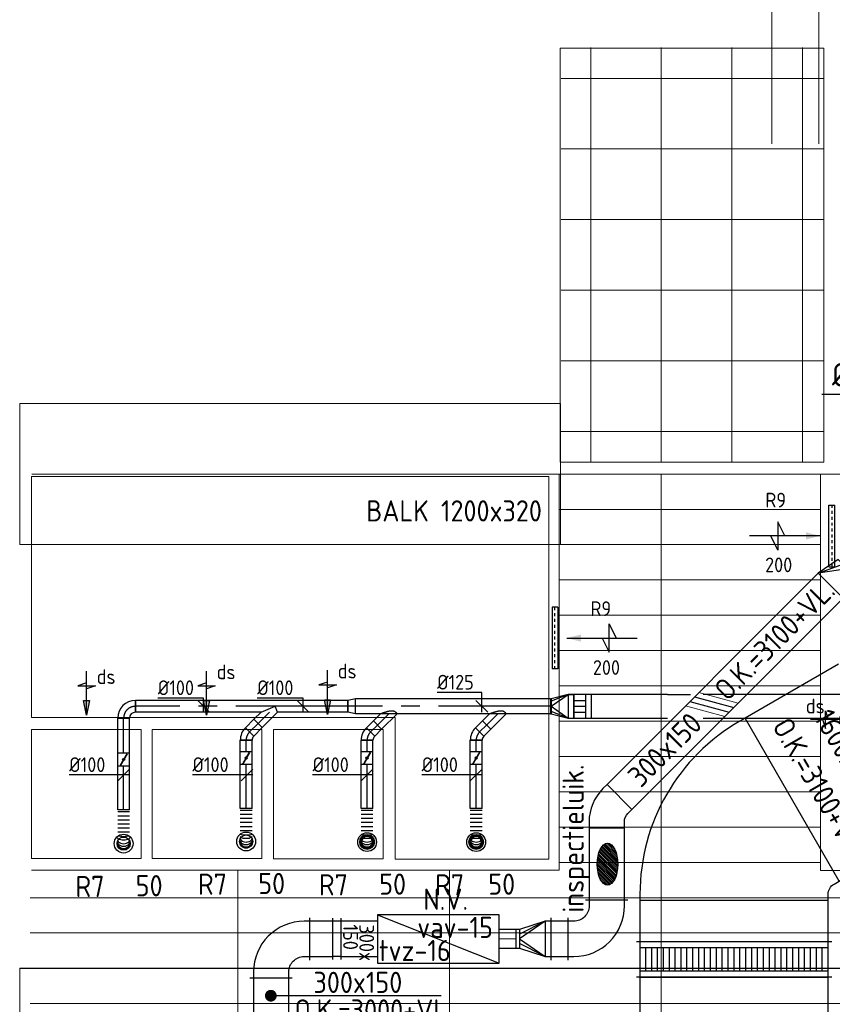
# Model space of a CAD drawing. Header units: millimetres. Extents: x -72915 to 21022, y 6278 to 52916.
# Tile 5 of 60: x -63469 to -56562, y 15642 to 24010. Entities that reach past the tile are written whole.
import ezdxf
from ezdxf.enums import TextEntityAlignment as Align

# ---------------------------------------------------------------- set-up
doc = ezdxf.new("R2010")
doc.units = ezdxf.units.MM
doc.header["$LTSCALE"] = 50
doc.linetypes.add('CENTER2', pattern=[28.575, 19.05, -3.175, 3.175, -3.175])
doc.linetypes.add('STREEPJES', pattern=[0.1, 0.05, -0.05])
for name, color, linetype in [('4plfd', 254, 'Continuous'), ('WL570---_RETOUR', 100, 'Continuous'), ('WL570---_RETOUR_HL', 1, 'Continuous'), ('WL570---_RETOUR_RST', 100, 'Continuous'), ('WL570---_RETOUR_RST_HL', 1, 'Continuous'), ('WL570---_TOEVOER', 200, 'Continuous'), ('WM570---', 2, 'Continuous'), ('WM570---_RETOUR', 2, 'Continuous'), ('WM570---_RETOUR_PR', 2, 'Continuous'), ('WM570---_RETOUR_RST_PR', 1, 'Continuous'), ('WM570---_TOEVOER', 2, 'Continuous')]:
    doc.layers.add(name, color=color, linetype=linetype)
for name, color, linetype, lineweight in [('WL570---_BESTAAND-HARTLIJN', 161, 'Continuous', 0), ('WL570---_BESTAAND-MAATVOERING', 161, 'Continuous', 0), ('WL570---_BESTAAND-RETOUR', 140, 'Continuous', 0), ('WL570---_BESTAAND-TOEVOER', 180, 'Continuous', 0)]:
    doc.layers.add(name, color=color, linetype=linetype, lineweight=lineweight)
doc.styles.add('BURO-018', font='ISO96.shx', dxfattribs={"height": 90})
doc.styles.add('BURO-025', font='ISO96.shx', dxfattribs={"height": 125})
doc.styles.add('ISO', font='ISO', dxfattribs={"height": 162})
doc.styles.add('MAATVOERING', font='ISO')

# ---------------------------------------------------------------- blocks, each defined once
blk = doc.blocks.new('KARH')
for p, q in [((1, 0.5), (0, 0.5)), ((0, -0.5), (1, -0.5))]:
    blk.add_line(p, q)
at = {"invisible_edges": 15}
blk.add_3dface([(0, 0.5), (0, -0.5), (1, -0.5), (1, 0.5)], dxfattribs=at)
blk = doc.blocks.new('VBO160015000050601-100')
blk.add_lwpolyline([(-800, -569.6), (800, -569.6), (800, -519.6, 0.267949), (-50, 952.6), (-93.3, 977.6), (-893.3, -408), (-850, -433, -0.267949), (-800, -519.6)], format="xyb", close=True)
blk = doc.blocks.new('VBO30015000050451-100')
blk.add_lwpolyline([(-150, -153.6), (150, -153.6), (150, -103.6, 0.198912), (32.8, 179.3), (-2.5, 214.6), (-214.6, 2.5), (-179.3, -32.8, -0.198912), (-150, -103.6)], format="xyb", close=True)
blk = doc.blocks.new('VSP20010020010015-0')
at = {"layer": 'WL570---_RETOUR'}
for p, q in [((50, -100), (50, 100)), ((150, -100), (150, 100)), ((50, 50), (150, 50)), ((50, 0), (150, 0)), ((50, -50), (150, -50))]:
    blk.add_line(p, q, dxfattribs=at)
blk.add_lwpolyline([(0, -100), (200, -100), (200, 100), (0, 100)], close=True, dxfattribs=at)
blk = doc.blocks.new('VRO300150002242000H')
at = {"layer": 'WL570---_TOEVOER'}
for p, q in [((0, 150), (200, 56)), ((0, -150), (200, -56))]:
    blk.add_line(p, q, dxfattribs=at)
blk.add_lwpolyline([(0, 150), (0, -150), (200, -112), (200, 112)], close=True, dxfattribs=at)
blk.add_lwpolyline([(0, -150), (0, -150), (200, 0), (0, 150)], dxfattribs=at)
blk = doc.blocks.new('KARO')
for p, q in [((1, 0.5), (0, 0.5)), ((0, -0.5), (1, -0.5))]:
    blk.add_line(p, q)
at = {"invisible_edges": 15}
blk.add_3dface([(0, 0.5), (0, -0.5), (1, -0.5), (1, 0.5)], dxfattribs=at)
at = {"layer": 'WL570---_BESTAAND-HARTLIJN'}
blk.add_line((0, 0), (1, 0), dxfattribs=at)
blk = doc.blocks.new('VBO3001503001505050-0')
for p, q in [((-330, 180), (-330, -180)), ((-180, -330), (180, -330))]:
    blk.add_line(p, q)
blk.add_lwpolyline([(-150, -330), (150, -330), (150, -280, 0.414214), (-280, 150), (-330, 150), (-330, -150), (-280, -150, -0.414214), (-150, -280)], format="xyb", close=True)
blk = doc.blocks.new('UISO')
at = {"color": 0}
for p, q in [((0, 0.18), (1, 0.757)), ((0, 0), (1, 0.577))]:
    blk.add_line(p, q, dxfattribs=at)
at = {"layer": 'WL570---_BESTAAND-TOEVOER', "color": 0}
for p, q in [((0, 0.36), (1, 0.937)), ((0, -0.18), (1, 0.397))]:
    blk.add_line(p, q, dxfattribs=at)
blk = doc.blocks.new('VRO3001500016030000-0')
at = {"layer": 'WL570---_TOEVOER'}
for p, q in [((0, 180), (0, -180)), ((50, -150), (50, 150)), ((50, 150), (270, 40)), ((270, -80), (270, 80)), ((50, -150), (270, -40))]:
    blk.add_line(p, q, dxfattribs=at)
blk.add_lwpolyline([(0, 150), (0, -150), (50, -150), (270, -80), (300, -80), (300, 80), (270, 80), (50, 150)], close=True, dxfattribs=at)
blk.add_lwpolyline([(50, -150), (270, 0), (50, 150)], dxfattribs=at)
blk = doc.blocks.new('VBO3001503001505050-3')
for p, q in [((-330, 180), (-330, -180)), ((-180, -330), (180, -330))]:
    blk.add_line(p, q)
blk.add_lwpolyline([(-150, -330), (150, -330), (150, -280, 0.414214), (-280, 150), (-330, 150), (-330, -150), (-280, -150, -0.414214), (-150, -280)], format="xyb", close=True)
blk = doc.blocks.new('VSP1600150160015010-1')
at = {"layer": 'WL570---_RETOUR'}
for p, q in [((0, -830), (0, 830)), ((50, -800), (50, 800)), ((250, -800), (250, 800)), ((300, -830), (300, 830)), ((50, 750), (250, 750)), ((50, 700), (250, 700)), ((50, 650), (250, 650)), ((50, 600), (250, 600)), ((50, 550), (250, 550)), ((50, 500), (250, 500)), ((50, 450), (250, 450)), ((50, 400), (250, 400)), ((50, 350), (250, 350)), ((50, 300), (250, 300)), ((50, 250), (250, 250)), ((50, 200), (250, 200)), ((50, 150), (250, 150)), ((50, 100), (250, 100)), ((50, 50), (250, 50)), ((50, 0), (250, 0)), ((50, -50), (250, -50)), ((50, -100), (250, -100)), ((50, -150), (250, -150)), ((50, -200), (250, -200)), ((50, -250), (250, -250)), ((50, -300), (250, -300)), ((50, -350), (250, -350)), ((50, -400), (250, -400)), ((50, -450), (250, -450)), ((50, -500), (250, -500)), ((50, -550), (250, -550)), ((50, -600), (250, -600)), ((50, -650), (250, -650)), ((50, -700), (250, -700)), ((50, -750), (250, -750))]:
    blk.add_line(p, q, dxfattribs=at)
blk.add_lwpolyline([(0, -800), (300, -800), (300, 800), (0, 800)], close=True, dxfattribs=at)
blk = doc.blocks.new('*U320')
at = {"color": 0, "ltscale": 10, "transparency": 33554687}
for radius in [80, 56]:
    blk.add_circle((0, 0, -2700), radius, dxfattribs=at)
at = {"layer": 'WL570---_RETOUR_RST_HL', "linetype": 'CENTER2', "transparency": 33554687}
blk.add_circle((0, 0, -2700), 0.075, dxfattribs=at)
at = {"layer": 'WL570---_RETOUR_RST', "color": 1, "transparency": 33554687, "style": 'BURO-018'}
for tag in ['MC', 'Q']:
    blk.add_attdef(tag, text='', height=180, dxfattribs=at).set_placement((0, 0), align=Align.MIDDLE)
at = {"layer": 'WM570---_RETOUR_RST_PR', "color": 1, "transparency": 33554687, "style": 'BURO-018'}
blk.add_attdef('POSNR', text='', height=180, dxfattribs=at).set_placement((0, 0), align=Align.MIDDLE)
blk = doc.blocks.new('Groep-73')
at = {"color": 8, "linetype": 'Continuous', "lineweight": 13}
for p, q in [((-61122.1, 18699.1), (-58902.1, 18699.1)), ((-61122.1, 18699.1), (-58902.1, 18699.1)), ((-61122.1, 18699.1), (-61122.1, 15332.9)), ((-58902.1, 15330), (-58902.1, 18699.1)), ((-61122.1, 18399.1), (-58902.1, 18399.1)), ((-61122.1, 18099.1), (-58902.1, 18099.1)), ((-61122.1, 17799.1), (-58902.1, 17799.1)), ((-61122.1, 17499.1), (-58902.1, 17499.1)), ((-58902.1, 17199.1), (-61122.1, 17199.1)), ((-61122.1, 16899.1), (-58902.1, 16899.1)), ((-58902.1, 16599.1), (-61122.1, 16599.1)), ((-58902.1, 16299.1), (-61122.1, 16299.1)), ((-58902.1, 15999.1), (-61122.1, 15999.1)), ((-58902.1, 15699.1), (-61122.1, 15699.1)), ((-58902.1, 15399.1), (-61122.1, 15399.1)), ((-61122.1, 15332.9), (-65607.9, 15332.9)), ((-54820.8, 15330), (-58902.1, 15330)), ((-65620, 15099.1), (-22154.9, 15099.1)), ((-22154.9, 14799.1), (-65620, 14799.1)), ((-22154.9, 14499.1), (-65620, 14499.1)), ((-22154.9, 14199.1), (-65620, 14199.1))]:
    blk.add_line(p, q, dxfattribs=at)
blk = doc.blocks.new('Groep-75')
at = {"color": 8, "linetype": 'Continuous', "lineweight": 13}
for p, q in [((-60854.9, 22324.1), (-60854.9, 18799.1)), ((-60254.9, 22324.1), (-60254.9, 18799.1)), ((-59654.9, 22324.1), (-59654.9, 18799.1)), ((-59054.9, 22324.1), (-59054.9, 18799.1)), ((-58879.7, 22061.6), (-61104.9, 22061.6)), ((-58879.7, 21461.6), (-61104.9, 21461.6)), ((-58879.7, 20861.6), (-61104.9, 20861.6)), ((-58879.7, 20261.6), (-61104.9, 20261.6)), ((-58879.7, 19661.6), (-61104.9, 19661.6)), ((-58879.7, 19061.6), (-61104.9, 19061.6))]:
    blk.add_line(p, q, dxfattribs=at)
at = {"color": 8, "linetype": 'Continuous', "lineweight": 18}
blk.add_lwpolyline([(-61114.9, 22319.1), (-58874.9, 22319.1), (-58874.9, 18799.1), (-61114.9, 18799.1)], close=True, dxfattribs=at)
blk = doc.blocks.new('Groep-79')
at = {"color": 8, "linetype": 'Continuous', "lineweight": 13}
for p, q in [((-65604.9, 18699.1), (-54904.7, 18699.1)), ((-60254.9, 18699.1), (-60254.9, 7851)), ((-63854.9, 15332.9), (-63854.9, 8683.5)), ((-62054.9, 15332.9), (-62054.9, 8239.9))]:
    blk.add_line(p, q, dxfattribs=at)
at = {"color": 8}
for name in ['Groep-75', 'Groep-73']:
    blk.add_blockref(name, (0, 0), dxfattribs=at)
blk = doc.blocks.new('Block plafond 1e verd')
at = {"layer": '4plfd', "linetype": 'Continuous', "lineweight": 13}
for points in [[(-39205.7, -471.3), (-39205.7, -3721.2), (-40513.2, -3721.2), (-40513.2, -2519.3), (-43603, -2519.3), (-43603, -471.3)], [(-43603, -2619.3), (-42670.5, -2619.3), (-42670.5, -3718.3), (-43603, -3718.3)], [(-42578, -2619.3), (-41645.5, -2619.3), (-41645.5, -3718.3), (-42578, -3718.3)], [(-41546.7, -2621.6), (-40614.2, -2621.6), (-40614.2, -3720.7), (-41546.7, -3720.7)]]:
    blk.add_lwpolyline(points, close=True, dxfattribs=at)
at = {"layer": '4plfd'}
blk.add_blockref('Groep-79', (22004.9, -19149), dxfattribs=at)
blk = doc.blocks.new('*U733')
at = {"color": 0, "ltscale": 10}
for p, q in [((0, 50, -2700), (83.8, 50, -2700)), ((0, -50, -2700), (0, 50, -2700)), ((83.8, 50, -2700), (83.8, -50, -2700)), ((0, -50, -2700), (83.8, -50, -2700))]:
    blk.add_line(p, q, dxfattribs=at)
at = {"layer": 'WL570---_RETOUR_HL', "linetype": 'CENTER2'}
blk.add_line((0, 0, -2700), (83.8, 0, -2700), dxfattribs=at)
at = {"layer": 'WM570---_RETOUR_PR', "color": 2, "style": 'BURO-025'}
blk.add_attdef('POSNR', text='', height=125, dxfattribs=at).set_placement((0, 0), align=Align.MIDDLE)
blk = doc.blocks.new('*U734')
at = {"color": 0, "ltscale": 10}
for p, q in [((0, 70.7, -2700), (131.7, -61, -2700)), ((0, -70.7, -2700), (61, -131.7, -2700)), ((131.7, -61, -2700), (61, -131.7, -2700))]:
    blk.add_line(p, q, dxfattribs=at)
blk.add_spline([(-0.2, -70.1, -2700), (-0.8, -68.4, -2700), (-1.8, -65.6, -2700), (-3.2, -61.8, -2700), (-4.9, -56.9, -2700), (-6.9, -51.1, -2700), (-9.2, -44.5, -2700), (-11.6, -37.1, -2700), (-14.1, -29.2, -2700), (-16.6, -20.8, -2700), (-19, -12.1, -2700), (-21.2, -3.4, -2700), (-23, 5.2, -2700), (-24.2, 13.5, -2700), (-24.9, 21.3, -2700), (-24.9, 28.5, -2700), (-24.2, 35, -2700), (-23, 40.7, -2700), (-21.2, 45.7, -2700), (-19, 50.2, -2700), (-16.6, 54, -2700), (-14.1, 57.4, -2700), (-11.6, 60.3, -2700), (-9.2, 62.8, -2700), (-6.9, 64.9, -2700), (-4.9, 66.7, -2700), (-3.2, 68.2, -2700), (-1.8, 69.3, -2700), (-0.8, 70.1, -2700), (-0.2, 70.6, -2700), (0, 70.7, -2700)], degree=3, dxfattribs=at)
at = {"layer": 'WL570---_RETOUR_HL', "linetype": 'CENTER2'}
blk.add_line((0, 0, -2700), (96.3, -96.3, -2700), dxfattribs=at)
at = {"layer": 'WM570---_RETOUR_PR', "color": 2, "style": 'BURO-025'}
blk.add_attdef('POSNR', text='', height=125, dxfattribs=at).set_placement((0, 0), align=Align.MIDDLE)
blk = doc.blocks.new('*U735')
at = {"color": 0, "ltscale": 10}
for p, q in [((-41.4, -50, -2700), (-41.4, 50, -2700)), ((64.6, 6.1, -2700), (-6.1, -64.6, -2700))]:
    blk.add_line(p, q, dxfattribs=at)
for radius in [149.9, 49.9]:
    blk.add_arc((-41.4, -99.9, -2700), radius, 45, 90, dxfattribs=at)
at = {"layer": 'WL570---_RETOUR_HL', "linetype": 'CENTER2'}
blk.add_arc((-41.4, -99.9, -2700), 99.9, 45, 90, dxfattribs=at)
at = {"layer": 'WM570---_RETOUR_PR', "color": 2, "style": 'BURO-025'}
blk.add_attdef('POSNR', text='', height=125, dxfattribs=at).set_placement((0, 0), align=Align.MIDDLE)
blk = doc.blocks.new('*U736')
at = {"ltscale": 10}
for p, q in [((-55.8, 50, -2700), (55.8, 50, -2700)), ((-55.8, -50, -2700), (-55.8, 50, -2700)), ((-48.9, 27.1, -2700), (-47.9, 28.8, -2700)), ((47.9, -28.8, -2700), (-48.9, 27.1, -2700)), ((48.9, -27.1, -2700), (-47.9, 28.8, -2700)), ((55.8, 50, -2700), (55.8, -50, -2700)), ((-55.8, -50, -2700), (55.8, -50, -2700)), ((47.9, -28.8, -2700), (48.9, -27.1, -2700))]:
    blk.add_line(p, q, dxfattribs=at)
blk.add_circle((0, 0, -2700), 9.31, dxfattribs=at)
at = {"layer": 'WL570---_RETOUR', "color": 2, "style": 'BURO-025'}
blk.add_attdef('I', text='', height=125, dxfattribs=at).set_placement((0, 0), align=Align.MIDDLE)
at = {"layer": 'WM570---_RETOUR_PR', "color": 2, "style": 'BURO-025'}
blk.add_attdef('POSNR', text='', height=125, dxfattribs=at).set_placement((0, 0), align=Align.MIDDLE)
blk = doc.blocks.new('*U737')
at = {"color": 0, "ltscale": 10}
for p, q in [((0, 50, -2700), (94.4, 50, -2700)), ((94.4, 50, -2700), (94.4, -50, -2700)), ((0, -50, -2700), (94.4, -50, -2700))]:
    blk.add_line(p, q, dxfattribs=at)
at = {"layer": 'WL570---_RETOUR_HL', "linetype": 'CENTER2'}
blk.add_line((0, 0, -2700), (94.4, 0, -2700), dxfattribs=at)
at = {"layer": 'WM570---_RETOUR_PR', "color": 2, "style": 'BURO-025'}
blk.add_attdef('POSNR', text='', height=125, dxfattribs=at).set_placement((0, 0), align=Align.MIDDLE)
blk = doc.blocks.new('*U738')
at = {"color": 0, "ltscale": 10}
for radius in [62.5, 62.5, 62.5, 50, 50]:
    blk.add_circle((0, 0, -2556.8), radius, dxfattribs=at)
for radius, end in [(62.5, 180), (47.5, 359.82), (47.5, 359.82), (47.5, 180), (47.5, 180)]:
    blk.add_arc((0, 0, -2556.8), radius, 0, end, dxfattribs=at)
at = {"layer": 'WL570---_RETOUR_RST_HL', "linetype": 'CENTER2'}
blk.add_circle((0, 0, -2556.8), 0.075, dxfattribs=at)
blk.add_circle((0, 0, -2556.8), 0.075, dxfattribs=at)
blk.add_circle((0, 0, -2556.8), 0.075, dxfattribs=at)
at = {"layer": 'WM570---_RETOUR_RST_PR', "color": 2, "style": 'BURO-025'}
blk.add_attdef('POSNR', text='', height=125, dxfattribs=at).set_placement((0, 0), align=Align.MIDDLE)
blk = doc.blocks.new('*U739')
at = {"color": 0, "ltscale": 10}
for p, q in [((0, 50, -2700), (372.2, 50, -2700)), ((0, -50, -2700), (0, 50, -2700)), ((0, -50, -2700), (372.2, -50, -2700))]:
    blk.add_line(p, q, dxfattribs=at)
at = {"layer": 'WL570---_RETOUR_HL', "linetype": 'CENTER2'}
blk.add_line((0, 0, -2700), (372.2, 0, -2700), dxfattribs=at)
at = {"layer": 'WM570---_RETOUR_PR', "color": 2, "style": 'BURO-025'}
blk.add_attdef('POSNR', text='', height=125, dxfattribs=at).set_placement((0, 0), align=Align.MIDDLE)
blk = doc.blocks.new('*U740')
at = {"color": 0, "ltscale": 10}
for p, q in [((0, 50, -2700), (0, -50, -2700)), ((17.3, 50, -2700), (17.3, -50, -2700)), ((51.9, 50, -2700), (51.9, -50, -2700)), ((86.5, 50, -2700), (86.5, -50, -2700)), ((121.2, 50, -2700), (121.2, -50, -2700)), ((155.8, 50, -2700), (155.8, -50, -2700)), ((190.4, 50, -2700), (190.4, -50, -2700))]:
    blk.add_line(p, q, dxfattribs=at)
blk.add_arc((286.7, 0, -2700), 50, 270, 90, dxfattribs=at)
for centre, ratio in [((218.1, 0, -2700), 0.131652), ((256.2, 0, -2700), 0.614014), ((281.3, 0, -2700), 0.931852)]:
    blk.add_ellipse(centre, major_axis=(0, -50), ratio=ratio, start_param=0, end_param=3.141593, dxfattribs=at)
at = {"color": 0, "ltscale": 10, "extrusion": (0, 0, -1)}
for centre, ratio in [((238.2, 0, -2700), 0.385986), ((270.9, 0, -2700), 0.800199)]:
    blk.add_ellipse(centre, major_axis=(0, 50), ratio=ratio, start_param=0, end_param=3.141593, dxfattribs=at)
at = {"layer": 'WM570---_RETOUR_PR', "color": 2, "style": 'BURO-025'}
blk.add_attdef('POSNR', text='', height=125, dxfattribs=at).set_placement((0, 0), align=Align.MIDDLE)
blk = doc.blocks.new('*U741')
at = {"color": 0, "ltscale": 10}
for p, q in [((0, 50, -2700), (372.2, 50, -2700)), ((0, -50, -2700), (0, 50, -2700)), ((0, -50, -2700), (372.2, -50, -2700))]:
    blk.add_line(p, q, dxfattribs=at)
at = {"layer": 'WL570---_RETOUR_HL', "linetype": 'CENTER2'}
blk.add_line((0, 0, -2700), (372.2, 0, -2700), dxfattribs=at)
at = {"layer": 'WM570---_RETOUR_PR', "color": 2, "style": 'BURO-025'}
blk.add_attdef('POSNR', text='', height=125, dxfattribs=at).set_placement((0, 0), align=Align.MIDDLE)
blk = doc.blocks.new('*U742')
at = {"color": 0, "ltscale": 10}
for p, q in [((0, 50, -2700), (0, -50, -2700)), ((17.3, 50, -2700), (17.3, -50, -2700)), ((51.9, 50, -2700), (51.9, -50, -2700)), ((86.5, 50, -2700), (86.5, -50, -2700)), ((121.2, 50, -2700), (121.2, -50, -2700)), ((155.8, 50, -2700), (155.8, -50, -2700)), ((190.4, 50, -2700), (190.4, -50, -2700))]:
    blk.add_line(p, q, dxfattribs=at)
blk.add_arc((286.7, 0, -2700), 50, 270, 90, dxfattribs=at)
for centre, ratio in [((218.1, 0, -2700), 0.131652), ((256.2, 0, -2700), 0.614014), ((281.3, 0, -2700), 0.931852)]:
    blk.add_ellipse(centre, major_axis=(0, -50), ratio=ratio, start_param=0, end_param=3.141593, dxfattribs=at)
at = {"color": 0, "ltscale": 10, "extrusion": (0, 0, -1)}
for centre, ratio in [((238.2, 0, -2700), 0.385986), ((270.9, 0, -2700), 0.800199)]:
    blk.add_ellipse(centre, major_axis=(0, 50), ratio=ratio, start_param=0, end_param=3.141593, dxfattribs=at)
at = {"layer": 'WM570---_RETOUR_PR', "color": 2, "style": 'BURO-025'}
blk.add_attdef('POSNR', text='', height=125, dxfattribs=at).set_placement((0, 0), align=Align.MIDDLE)
blk = doc.blocks.new('*U743')
at = {"ltscale": 10}
for p, q in [((-55.8, 50, -2700), (55.8, 50, -2700)), ((-55.8, -50, -2700), (-55.8, 50, -2700)), ((-48.9, 27.1, -2700), (-47.9, 28.8, -2700)), ((47.9, -28.8, -2700), (-48.9, 27.1, -2700)), ((48.9, -27.1, -2700), (-47.9, 28.8, -2700)), ((55.8, 50, -2700), (55.8, -50, -2700)), ((-55.8, -50, -2700), (55.8, -50, -2700)), ((47.9, -28.8, -2700), (48.9, -27.1, -2700))]:
    blk.add_line(p, q, dxfattribs=at)
blk.add_circle((0, 0, -2700), 9.31, dxfattribs=at)
at = {"layer": 'WL570---_RETOUR', "color": 2, "style": 'BURO-025'}
blk.add_attdef('I', text='', height=125, dxfattribs=at).set_placement((0, 0), align=Align.MIDDLE)
at = {"layer": 'WM570---_RETOUR_PR', "color": 2, "style": 'BURO-025'}
blk.add_attdef('POSNR', text='', height=125, dxfattribs=at).set_placement((0, 0), align=Align.MIDDLE)
blk = doc.blocks.new('*U744')
at = {"color": 0, "ltscale": 10}
for p, q in [((0, 50, -2700), (296.4, 50, -2700)), ((296.4, 50, -2700), (296.4, -50, -2700)), ((0, -50, -2700), (296.4, -50, -2700))]:
    blk.add_line(p, q, dxfattribs=at)
at = {"layer": 'WL570---_RETOUR_HL', "linetype": 'CENTER2'}
blk.add_line((0, 0, -2700), (296.4, 0, -2700), dxfattribs=at)
at = {"layer": 'WM570---_RETOUR_PR', "color": 2, "style": 'BURO-025'}
blk.add_attdef('POSNR', text='', height=125, dxfattribs=at).set_placement((0, 0), align=Align.MIDDLE)
blk = doc.blocks.new('*U745')
at = {"color": 0, "ltscale": 10}
for p, q in [((-100, -50, -2700), (-100, 50, -2700)), ((50, -100, -2700), (-50, -100, -2700))]:
    blk.add_line(p, q, dxfattribs=at)
for radius in [150, 50]:
    blk.add_arc((-100, -100, -2700), radius, 0, 90, dxfattribs=at)
at = {"layer": 'WL570---_RETOUR_HL', "linetype": 'CENTER2'}
blk.add_arc((-100, -100, -2700), 100, 0, 90, dxfattribs=at)
at = {"layer": 'WM570---_RETOUR_PR', "color": 2, "style": 'BURO-025'}
blk.add_attdef('POSNR', text='', height=125, dxfattribs=at).set_placement((0, 0), align=Align.MIDDLE)
blk = doc.blocks.new('*U746')
at = {"ltscale": 10}
for p, q in [((-55.8, 50, -2700), (55.8, 50, -2700)), ((-55.8, -50, -2700), (-55.8, 50, -2700)), ((-48.9, 27.1, -2700), (-47.9, 28.8, -2700)), ((47.9, -28.8, -2700), (-48.9, 27.1, -2700)), ((48.9, -27.1, -2700), (-47.9, 28.8, -2700)), ((55.8, 50, -2700), (55.8, -50, -2700)), ((-55.8, -50, -2700), (55.8, -50, -2700)), ((47.9, -28.8, -2700), (48.9, -27.1, -2700))]:
    blk.add_line(p, q, dxfattribs=at)
blk.add_circle((0, 0, -2700), 9.31, dxfattribs=at)
at = {"layer": 'WL570---_RETOUR', "color": 2, "style": 'BURO-025'}
blk.add_attdef('I', text='', height=125, dxfattribs=at).set_placement((0, 0), align=Align.MIDDLE)
at = {"layer": 'WM570---_RETOUR_PR', "color": 2, "style": 'BURO-025'}
blk.add_attdef('POSNR', text='', height=125, dxfattribs=at).set_placement((0, 0), align=Align.MIDDLE)
blk = doc.blocks.new('*U747')
at = {"color": 0, "ltscale": 10}
for p, q in [((0, 50, -2700), (94.4, 50, -2700)), ((94.4, 50, -2700), (94.4, -50, -2700)), ((0, -50, -2700), (94.4, -50, -2700))]:
    blk.add_line(p, q, dxfattribs=at)
at = {"layer": 'WL570---_RETOUR_HL', "linetype": 'CENTER2'}
blk.add_line((0, 0, -2700), (94.4, 0, -2700), dxfattribs=at)
at = {"layer": 'WM570---_RETOUR_PR', "color": 2, "style": 'BURO-025'}
blk.add_attdef('POSNR', text='', height=125, dxfattribs=at).set_placement((0, 0), align=Align.MIDDLE)
blk = doc.blocks.new('*U748')
at = {"color": 0, "ltscale": 10}
for p, q in [((0, 50, -2700), (372.2, 50, -2700)), ((0, -50, -2700), (0, 50, -2700)), ((0, -50, -2700), (372.2, -50, -2700))]:
    blk.add_line(p, q, dxfattribs=at)
at = {"layer": 'WL570---_RETOUR_HL', "linetype": 'CENTER2'}
blk.add_line((0, 0, -2700), (372.2, 0, -2700), dxfattribs=at)
at = {"layer": 'WM570---_RETOUR_PR', "color": 2, "style": 'BURO-025'}
blk.add_attdef('POSNR', text='', height=125, dxfattribs=at).set_placement((0, 0), align=Align.MIDDLE)
blk = doc.blocks.new('*U749')
at = {"color": 0, "ltscale": 10}
for p, q in [((0, 50, -2700), (0, -50, -2700)), ((17.3, 50, -2700), (17.3, -50, -2700)), ((51.9, 50, -2700), (51.9, -50, -2700)), ((86.5, 50, -2700), (86.5, -50, -2700)), ((121.2, 50, -2700), (121.2, -50, -2700)), ((155.8, 50, -2700), (155.8, -50, -2700)), ((190.4, 50, -2700), (190.4, -50, -2700))]:
    blk.add_line(p, q, dxfattribs=at)
blk.add_arc((286.7, 0, -2700), 50, 270, 90, dxfattribs=at)
for centre, ratio in [((218.1, 0, -2700), 0.131652), ((256.2, 0, -2700), 0.614014), ((281.3, 0, -2700), 0.931852)]:
    blk.add_ellipse(centre, major_axis=(0, -50), ratio=ratio, start_param=0, end_param=3.141593, dxfattribs=at)
at = {"color": 0, "ltscale": 10, "extrusion": (0, 0, -1)}
for centre, ratio in [((238.2, 0, -2700), 0.385986), ((270.9, 0, -2700), 0.800199)]:
    blk.add_ellipse(centre, major_axis=(0, 50), ratio=ratio, start_param=0, end_param=3.141593, dxfattribs=at)
at = {"layer": 'WM570---_RETOUR_PR', "color": 2, "style": 'BURO-025'}
blk.add_attdef('POSNR', text='', height=125, dxfattribs=at).set_placement((0, 0), align=Align.MIDDLE)
blk = doc.blocks.new('*U750')
at = {"color": 0, "ltscale": 10}
for p, q in [((-41.4, -50, -2700), (-41.4, 50, -2700)), ((64.6, 6.1, -2700), (-6.1, -64.6, -2700))]:
    blk.add_line(p, q, dxfattribs=at)
for radius in [149.9, 49.9]:
    blk.add_arc((-41.4, -99.9, -2700), radius, 45, 90, dxfattribs=at)
at = {"layer": 'WL570---_RETOUR_HL', "linetype": 'CENTER2'}
blk.add_arc((-41.4, -99.9, -2700), 99.9, 45, 90, dxfattribs=at)
at = {"layer": 'WM570---_RETOUR_PR', "color": 2, "style": 'BURO-025'}
blk.add_attdef('POSNR', text='', height=125, dxfattribs=at).set_placement((0, 0), align=Align.MIDDLE)
blk = doc.blocks.new('*U751')
at = {"color": 0, "ltscale": 10}
for p, q in [((0, 50, -2700), (102.6, 50, -2700)), ((0, -50, -2700), (0, 50, -2700)), ((102.6, 50, -2700), (102.6, -50, -2700)), ((0, -50, -2700), (102.6, -50, -2700))]:
    blk.add_line(p, q, dxfattribs=at)
at = {"layer": 'WL570---_RETOUR_HL', "linetype": 'CENTER2'}
blk.add_line((0, 0, -2700), (102.6, 0, -2700), dxfattribs=at)
at = {"layer": 'WM570---_RETOUR_PR', "color": 2, "style": 'BURO-025'}
blk.add_attdef('POSNR', text='', height=125, dxfattribs=at).set_placement((0, 0), align=Align.MIDDLE)
blk = doc.blocks.new('*U752')
at = {"color": 0, "ltscale": 10}
for p, q in [((0, 50, -2700), (597.2, 50, -2700)), ((0, -50, -2700), (0, 50, -2700)), ((738.6, 50, -2700), (1806.4, 50, -2700)), ((1806.4, 50, -2700), (1806.4, -50, -2700)), ((0, -50, -2700), (1806.4, -50, -2700))]:
    blk.add_line(p, q, dxfattribs=at)
at = {"layer": 'WL570---_RETOUR_HL', "linetype": 'CENTER2'}
blk.add_line((0, 0, -2700), (1806.4, 0, -2700), dxfattribs=at)
at = {"layer": 'WM570---_RETOUR_PR', "color": 2, "style": 'BURO-025'}
blk.add_attdef('POSNR', text='', height=125, dxfattribs=at).set_placement((0, 0), align=Align.MIDDLE)
blk = doc.blocks.new('*U753')
at = {"color": 0, "ltscale": 10}
for p, q in [((0, 70.7, -2700), (-50, 50, -2700)), ((0, -70.7, -2700), (-50, 50, -2700)), ((0, 70.7, -2700), (130.9, -60.2, -2700)), ((0, -70.7, -2700), (60.2, -130.9, -2700)), ((130.9, -60.2, -2700), (60.2, -130.9, -2700))]:
    blk.add_line(p, q, dxfattribs=at)
at = {"layer": 'WL570---_RETOUR_HL', "linetype": 'CENTER2'}
blk.add_line((0, 0, -2700), (95.5, -95.5, -2700), dxfattribs=at)
at = {"layer": 'WM570---_RETOUR_PR', "color": 2, "style": 'BURO-025'}
blk.add_attdef('POSNR', text='', height=125, dxfattribs=at).set_placement((0, 0), align=Align.MIDDLE)
blk = doc.blocks.new('*U754')
at = {"color": 0, "ltscale": 10}
for p, q in [((0, 62.5, -2700), (1657.2, 62.5, -2700)), ((0, -62.5, -2700), (0, 62.5, -2700)), ((1657.2, 62.5, -2700), (1657.2, -62.5, -2700)), ((0, -62.5, -2700), (1657.2, -62.5, -2700))]:
    blk.add_line(p, q, dxfattribs=at)
at = {"layer": 'WL570---_RETOUR_HL', "linetype": 'CENTER2'}
blk.add_line((0, 0, -2700), (1657.2, 0, -2700), dxfattribs=at)
at = {"layer": 'WM570---_RETOUR_PR', "color": 2, "style": 'BURO-025'}
blk.add_attdef('POSNR', text='', height=125, dxfattribs=at).set_placement((0, 0), align=Align.MIDDLE)
blk = doc.blocks.new('*U755')
at = {"layer": 'WM570---_RETOUR', "color": 0, "ltscale": 10}
for p, q in [((0, 117.6), (-380.4, 117.6)), ((0, -50), (0, 117.6)), ((50, -50), (-50, 50))]:
    blk.add_line(p, q, dxfattribs=at)
at = {"layer": 'WM570---_RETOUR', "color": 0, "style": 'BURO-025'}
blk.add_text('%%c125', height=125, dxfattribs=at).set_placement((-380.4, 142.6))
blk = doc.blocks.new('*U756')
at = {"color": 0, "ltscale": 10}
for p, q in [((45, 100, -2700), (-5, 100, -2700)), ((-5, -100, -2700), (-5, 100, -2700)), ((190, 0, -2700), (45, 100, -2700)), ((45, 100, -2700), (190, 44.2, -2700)), ((190, 62.5, -2700), (45, 100, -2700)), ((45, -100, -2700), (45, 100, -2700)), ((195, 62.5, -2700), (190, 62.5, -2700)), ((190, -62.5, -2700), (190, 62.5, -2700)), ((195, -62.5, -2700), (195, 62.5, -2700)), ((190, 0, -2700), (45, -100, -2700)), ((45, -100, -2700), (190, -44.2, -2700)), ((45, -100, -2700), (190, -62.5, -2700)), ((195, -62.5, -2700), (190, -62.5, -2700)), ((45, -100, -2700), (-5, -100, -2700))]:
    blk.add_line(p, q, dxfattribs=at)
at = {"layer": 'WM570---_RETOUR_PR', "color": 2, "style": 'BURO-025'}
blk.add_attdef('POSNR', text='', height=125, dxfattribs=at).set_placement((0, 0), align=Align.MIDDLE)
blk = doc.blocks.new('*U757')
at = {"color": 0, "ltscale": 10}
for p, q in [((0, 62.5, -2700), (64.2, 50, -2700)), ((0, 62.5, -2700), (0, -62.5, -2700)), ((64.2, 50, -2700), (64.2, -50, -2700)), ((0, -62.5, -2700), (64.2, -50, -2700))]:
    blk.add_line(p, q, dxfattribs=at)
at = {"layer": 'WL570---_RETOUR_HL', "linetype": 'CENTER2'}
blk.add_line((0, 0, -2700), (64.2, 0, -2700), dxfattribs=at)
for centre in [(0, 0, -2700), (64.2, 0, -2700)]:
    blk.add_circle(centre, 0.075, dxfattribs=at)
at = {"layer": 'WM570---_RETOUR_PR', "color": 2, "style": 'BURO-025'}
blk.add_attdef('POSNR', text='', height=125, dxfattribs=at).set_placement((0, 0), align=Align.MIDDLE)
blk = doc.blocks.new('*U758')
at = {"layer": 'WM570---_RETOUR', "color": 0, "ltscale": 10}
for p, q in [((0, 70.6), (-389.3, 70.6)), ((50, -50), (-50, 50)), ((0, -50), (0, 70.6))]:
    blk.add_line(p, q, dxfattribs=at)
at = {"layer": 'WM570---_RETOUR', "color": 0, "style": 'BURO-025'}
blk.add_text('%%c100', height=125, dxfattribs=at).set_placement((-389.3, 95.6))
blk = doc.blocks.new('*U759')
at = {"layer": 'WM570---_RETOUR', "color": 0, "ltscale": 10}
for p, q in [((50, 0), (-462.7, 0)), ((-50, -50), (50, 50))]:
    blk.add_line(p, q, dxfattribs=at)
at = {"layer": 'WM570---_RETOUR', "color": 0, "style": 'BURO-025'}
blk.add_text('%%c100', height=125, dxfattribs=at).set_placement((-462.7, 25))
blk = doc.blocks.new('LU-PIJL6')
at = {"color": 0, "linetype": 'Continuous'}
for p, q in [((0, 0), (-7.5, 0)), ((-5.5, 0), (-5, -1.5)), ((-5, -1.5), (-5, 1.5)), ((-5, 1.5), (-4.5, 0)), ((-2.5, -0.5), (-2.5, 0.5)), ((-2.5, 0.5), (0, 0)), ((0, 0), (-2.5, -0.5))]:
    blk.add_line(p, q, dxfattribs=at)
blk.add_solid([(-2.5, 0.5), (-2.5, -0.5), (0, 0)], dxfattribs=at)
blk = doc.blocks.new('*U906')
at = {"ltscale": 10}
blk.add_hatch(color=0, dxfattribs=at).paths.add_polyline_path([(100, 0), (220, 30), (220, -30)])
at = {"color": 0, "ltscale": 10}
for p, q in [((-25, 262.5, -25), (-25, -262.5, -25)), ((25, 262.5, -25), (-25, 262.5, -25)), ((25, 262.5, -25), (25, -262.5, -25)), ((460, -120, -25), (460, 120, -25)), ((460, 120, -25), (520, 0, -25)), ((100, 0, -25), (700, 0, -25)), ((400, 0, -25), (460, -120, -25)), ((25, -262.5, -25), (-25, -262.5, -25))]:
    blk.add_line(p, q, dxfattribs=at)
at = {"color": 9, "linetype": 'STREEPJES', "ltscale": 10}
blk.add_line((0, -262.5, -25), (0, 262.5, -25), dxfattribs=at)
at = {"layer": 'WL570---_RETOUR_RST_HL', "linetype": 'CENTER2'}
blk.add_circle((0, 0, -25), 0.075, dxfattribs=at)
at = {"layer": 'WL570---_RETOUR_RST', "color": 2, "style": 'BURO-025'}
for tag in ['MC', 'Q']:
    blk.add_attdef(tag, text='', height=125, dxfattribs=at).set_placement((0, 0), align=Align.MIDDLE)
at = {"layer": 'WM570---_RETOUR_RST_PR', "color": 2, "style": 'BURO-025'}
blk.add_attdef('POSNR', text='', height=125, dxfattribs=at).set_placement((0, 0), align=Align.MIDDLE)

msp = doc.modelspace()

# ---------------------------------------------------------------- hatches: boundary and pattern name
at = {"layer": 'WL570---_TOEVOER'}
h = msp.add_hatch(dxfattribs=at)
h.set_pattern_fill('ANSI31', color=256, scale=3.5, angle=-90, style=0)
h.set_pattern_definition([(315, (-77568.818, 14176.765), (7.857724, 7.857724), [])])
edge = h.paths.add_edge_path()
edge.add_ellipse((-58472.9, 16833), major_axis=(0, 178.4), ratio=0.489711, start_angle=0, end_angle=360)

# ---------------------------------------------------------------- linework, layer by layer
msp.add_line((-63469.2, 15948.4), (-20816.9, 15948.4))
at = {"layer": 'WL570---_BESTAAND-MAATVOERING'}
for p, q in [((-63469.2, 20748.4), (-58872.6, 20748.4)), ((-63469.2, 20748.4), (-63469.2, 19548.4)), ((-58872.6, 20748.4), (-58872.6, 19548.4)), ((-63469.2, 19548.4), (-58872.6, 19548.4)), ((-63469.2, 15948.4), (-63469.2, 14748.4))]:
    msp.add_line(p, q, dxfattribs=at)
at = {"layer": 'WL570---_BESTAAND-RETOUR'}
for p, q in [((-57077.3, 22955), (-57077.3, 24817.4)), ((-56677.3, 22955), (-56677.3, 24817.4))]:
    msp.add_line(p, q, dxfattribs=at)
at = {"layer": 'WL570---_RETOUR'}
for p, q in [((-57964.3, 18274.6), (-58757.9, 18274.6)), ((-57964.3, 18274.6), (-57767.6, 18274.6)), ((-58757.9, 18074.6), (-57964.3, 18074.6))]:
    msp.add_line(p, q, dxfattribs=at)
at = {"layer": 'WL570---_TOEVOER'}
for p, q in [((-59393.5, 16403.1), (-60428.5, 16403.1)), ((-60428.5, 16403.1), (-59393.5, 15993.1)), ((-60428.5, 16403.1), (-60428.5, 15993.1)), ((-59393.5, 15993.1), (-59393.5, 16403.1)), ((-60809.1, 16373.2), (-60809.1, 16022.9)), ((-60739.1, 16348.1), (-60809.1, 16348.1)), ((-60739.1, 16373.2), (-60739.1, 16022.9)), ((-60739.1, 16048.1), (-60809.1, 16048.1)), ((-60428.5, 15993.1), (-59393.5, 15993.1))]:
    msp.add_line(p, q, dxfattribs=at)
msp.add_ellipse((-58472.9, 16833), major_axis=(0, 178.4), ratio=0.489711, dxfattribs=at)
at = {"layer": 'WM570---_TOEVOER'}
msp.add_line((-59886.9, 15713), (-61336.8, 15713), dxfattribs=at)
msp.add_lwpolyline([(-55821.9, 20825), (-55982.7, 20825), (-56651.7, 20825)], dxfattribs=at)
at = {"layer": 'WM570---_TOEVOER', "const_width": 50}
msp.add_lwpolyline([(-61359.6, 15715.2, 1), (-61309.6, 15715.2, 1)], format="xyb", close=True, dxfattribs=at)

# ---------------------------------------------------------------- block references
at = {"layer": 'WL570---_RETOUR'}
for name, p, xscale, yscale, zscale, rotation in [('KARH', (-56904, 17381.9), 916.5074130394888, 1600, 150, 29.99999999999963), ('LU-PIJL6', (-62900.7, 18098.4), 50, 50, 50, 270), ('LU-PIJL6', (-61881.3, 18099.1), 50, 50, 50, 270), ('LU-PIJL6', (-60852.2, 18106), 50, 50, 50, 270), ('KARH', (-55701.9, 18174.6), 1957.477329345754, 200, 100, 180), ('KARH', (-57397.3, 14674.8), 1852.190174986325, 1600, 150, 90)]:
    msp.add_blockref(name, p, dxfattribs=dict(at, xscale=xscale, yscale=yscale, zscale=zscale, rotation=rotation))
for name, p, rotation in [('*U756', (-58762.9, 18174.6, 2700), 180), ('*U745', (-62585.7, 18174.6, 2700), 90), ('*U752', (-60679.3, 18174.6, 2700), 180), ('*U753', (-61347.2, 18124.6, 2700), 270), ('*U757', (-60615.1, 18174.6, 2700), 180), ('*U754', (-58957.9, 18174.6, 2700), 180), ('*U744', (-62585.7, 17778.2, 2700), 90), ('*U734', (-60331.6, 18112.1, 2700), 270), ('*U734', (-59404.3, 18112.1, 2700), 270), ('VBO160015000050601-100', (-57397.3, 17097.1), 119.9999999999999), ('*U750', (-61544.5, 17927.3, 2700), 90), ('*U751', (-61515.2, 17956.6, 2700), 44.99999999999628), ('*U735', (-60516.4, 17927.3, 2700), 90), ('*U733', (-60487.2, 17956.6, 2700), 44.99999999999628), ('*U735', (-59589.1, 17927.3, 2700), 90), ('*U733', (-59559.8, 17956.6, 2700), 44.99999999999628), ('*U747', (-61544.5, 17791.5, 2700), 90), ('*U737', (-60516.4, 17791.5, 2700), 90), ('*U737', (-59589.1, 17791.5, 2700), 90), ('*U743', (-62585.7, 17722.4, 2700), 90), ('*U746', (-61544.5, 17735.7, 2700), 90), ('*U736', (-60516.4, 17735.7, 2700), 90), ('*U736', (-59589.1, 17735.7, 2700), 90), ('*U741', (-62585.7, 17294.3, 2700), 90), ('*U748', (-61544.5, 17307.6, 2700), 90), ('*U739', (-60516.4, 17307.6, 2700), 90), ('*U739', (-59589.1, 17307.6, 2700), 90), ('*U742', (-62585.7, 17294.3, 2700), 270), ('*U749', (-61544.5, 17307.6, 2700), 270), ('*U740', (-60516.4, 17307.6, 2700), 270), ('*U740', (-59589.1, 17307.6, 2700), 270), ('VSP1600150160015010-1', (-57397.3, 15873.2), 90)]:
    msp.add_blockref(name, p, dxfattribs=dict(at, rotation=rotation))
msp.add_blockref('VSP20010020010015-0', (-58807.9, 18174.6), dxfattribs=at)
at = {"layer": 'WL570---_RETOUR', "xscale": 50, "yscale": 50, "zscale": 50}
msp.add_blockref('LU-PIJL6', (-56371.1, 18062.4), dxfattribs=at)
at = {"layer": 'WL570---_RETOUR_RST'}
ref = msp.add_blockref('*U906', (-56565.3, 19622.8, 25), dxfattribs=dict(at, rotation=180))
ref.add_attrib('Q', '200', (-57133.2, 19314.2), dxfattribs={"color": 2, "height": 125, "style": 'BURO-025'})
ref.add_attrib('MC', 'R9', (-57131, 19864.8), dxfattribs={"color": 2, "height": 125, "style": 'BURO-025'})
ref = msp.add_blockref('*U906', (-58919.5, 18754.3, 25), dxfattribs=at)
ref.add_attrib('Q', '200', dxfattribs={"color": 2, "height": 125, "style": 'BURO-025'}).set_placement((-58482, 18504.3), align=Align.MIDDLE)
ref.add_attrib('MC', 'R9', dxfattribs={"color": 2, "height": 125, "style": 'BURO-025'}).set_placement((-58529.5, 19004.3), align=Align.MIDDLE)
for p in [(-60516.4, 17020.9, 2556.8), (-59589.1, 17020.9, 2556.8)]:
    msp.add_blockref('*U738', p, dxfattribs=at)
at = {"layer": 'WL570---_TOEVOER'}
for name, p, rotation in [('VRO300150002242000H', (-56575.6, 19200.3), 45), ('VBO30015000050451-100', (-58479.4, 17296.4), 134.9999999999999), ('VBO3001503001505050-3', (-58479.4, 16198.1), 270), ('VBO3001503001505050-0', (-61332, 16198.1), 90), ('VRO3001500016030000-0', (-58952.2, 16198.1), 180)]:
    msp.add_blockref(name, p, dxfattribs=dict(at, rotation=rotation))
at = {"layer": 'WL570---_TOEVOER', "yscale": 300}
for name, p, xscale, zscale, rotation in [('KARH', (-56575.6, 19200.3), 2538.91459382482, 150, 225), ('UISO', (-57772, 18216), 300, 300, 314.9999999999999), ('KARH', (-58479.4, 17142.9), 614.7993408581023, 150, 270), ('KARH', (-60811.2, 16198.1), 190.8420491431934, 150, 180), ('KARH', (-58809.4, 16198.1), 142.746171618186, 150, 180), ('KARH', (-61332, 15868.6), 1117.106654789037, 150, 270)]:
    msp.add_blockref(name, p, dxfattribs=dict(at, xscale=xscale, zscale=zscale, rotation=rotation))
at = {"layer": 'WL570---_TOEVOER'}
for name, p, xscale, yscale, zscale in [('KARH', (-60739.1, 16198.1), 310.5495441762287, 300, 150), ('KARO', (-59393.5, 16198.1), 141.3275280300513, 160, 160)]:
    msp.add_blockref(name, p, dxfattribs=dict(at, xscale=xscale, yscale=yscale, zscale=zscale))
at = {"layer": 'WM570---_RETOUR'}
for name, p in [('*U755', (-59540.7, 18174.6, 2700)), ('*U758', (-61905.8, 18174.6, 2700)), ('*U758', (-61060.7, 18174.6, 2700)), ('*U759', (-62585.7, 17591.2)), ('*U759', (-61538, 17591.2)), ('*U759', (-60516.4, 17591.2, 2700)), ('*U759', (-59589.1, 17591.2))]:
    msp.add_blockref(name, p, dxfattribs=at)
at = {"layer": 'WM570---_RETOUR', "transparency": 33554687}
ref = msp.add_blockref('*U320', (-62585.7, 17007.6, 2500), dxfattribs=at)
ref.add_attrib('Q', '50', dxfattribs={"layer": 'WL570---_RETOUR_RST', "color": 0, "transparency": 33554687, "height": 180, "style": 'BURO-018'}).set_placement((-62368.7, 16650.3, -200), align=Align.MIDDLE)
ref.add_attrib('MC', 'R7', dxfattribs={"layer": 'WL570---_RETOUR_RST', "color": 0, "transparency": 33554687, "height": 180, "style": 'BURO-018'}).set_placement((-62872.1, 16644.3, -200), align=Align.MIDDLE)
ref = msp.add_blockref('*U320', (-61544.5, 17026.3, 2500), dxfattribs=at)
ref.add_attrib('Q', '50', dxfattribs={"layer": 'WL570---_RETOUR_RST', "color": 0, "transparency": 33554687, "height": 180, "style": 'BURO-018'}).set_placement((-61327.5, 16669, -200), align=Align.MIDDLE)
ref.add_attrib('MC', 'R7', dxfattribs={"layer": 'WL570---_RETOUR_RST', "color": 0, "transparency": 33554687, "height": 180, "style": 'BURO-018'}).set_placement((-61830.9, 16663, -200), align=Align.MIDDLE)
ref = msp.add_blockref('*U320', (-60516.4, 17020.9, 2500), dxfattribs=at)
ref.add_attrib('Q', '50', dxfattribs={"layer": 'WL570---_RETOUR_RST', "color": 0, "transparency": 33554687, "height": 180, "style": 'BURO-018'}).set_placement((-60299.4, 16663.6, -200), align=Align.MIDDLE)
ref.add_attrib('MC', 'R7', dxfattribs={"layer": 'WL570---_RETOUR_RST', "color": 0, "transparency": 33554687, "height": 180, "style": 'BURO-018'}).set_placement((-60802.9, 16657.6, -200), align=Align.MIDDLE)
ref = msp.add_blockref('*U320', (-59589.1, 17020.9, 2500), dxfattribs=at)
ref.add_attrib('Q', '50', dxfattribs={"layer": 'WL570---_RETOUR_RST', "color": 0, "transparency": 33554687, "height": 180, "style": 'BURO-018'}).set_placement((-59372.1, 16663.6, -200), align=Align.MIDDLE)
ref.add_attrib('MC', 'R7', dxfattribs={"layer": 'WL570---_RETOUR_RST', "color": 0, "transparency": 33554687, "height": 180, "style": 'BURO-018'}).set_placement((-59814.8, 16657.6, -200), align=Align.MIDDLE)
at = {"layer": 'WM570---_TOEVOER'}
msp.add_blockref('Block plafond 1e verd', (-19765.4, 20598.3), dxfattribs=at)

# ---------------------------------------------------------------- texts
at = {"layer": 'WM570---', "style": 'ISO'}
msp.add_text('BALK 1200x320', height=180, dxfattribs=at).set_placement((-60524.5, 19745.3))
at = {"layer": 'WM570---_RETOUR', "style": 'MAATVOERING'}
for s, p in [('1600x150', (-56722.9, 18079.9)), ('O.K.=3100+VL.', (-57078.8, 18008.5))]:
    msp.add_text(s, height=180, rotation=300, dxfattribs=at).set_placement(p)
at = {"layer": 'WM570---_TOEVOER', "style": 'MAATVOERING'}
msp.add_text('%%c225', height=200, dxfattribs=at).set_placement((-56032.7, 20891.7), align=Align.RIGHT)
for s, height, rotation, p in [('O.K.=3100+VL.', 180, 45, (-57454.8, 18209.9)), ('300x150', 180, 45, (-58189.2, 17475.6)), ('inspectieluik.', 180, 90, (-58675, 16420.8)), ('150', 126, 270, (-60719.9, 16321.2)), ('300x', 126, 270, (-60582.7, 16321.2))]:
    msp.add_text(s, height=height, rotation=rotation, dxfattribs=at).set_placement(p)
at = {"layer": 'WM570---_TOEVOER', "lineweight": 0, "style": 'BURO-025'}
for p in [(-62814.1, 18364.5), (-61794.7, 18405), (-60765.6, 18411.9), (-56786.9, 18114.4)]:
    msp.add_text('ds', height=125, dxfattribs=at).set_placement(p)
at = {"layer": 'WM570---_TOEVOER', "style": 'MAATVOERING'}
for s, p in [('N.V.', (-60038.1, 16445)), ('vav-15', (-60090.1, 16206)), ('tvz-16', (-60416, 16009.5)), ('300x150', (-60972.1, 15738.8)), ('O.K.=3000+VL.', (-61133.4, 15504.1))]:
    msp.add_text(s, height=180, dxfattribs=at).set_placement(p)

doc.saveas('drawing.dxf')
